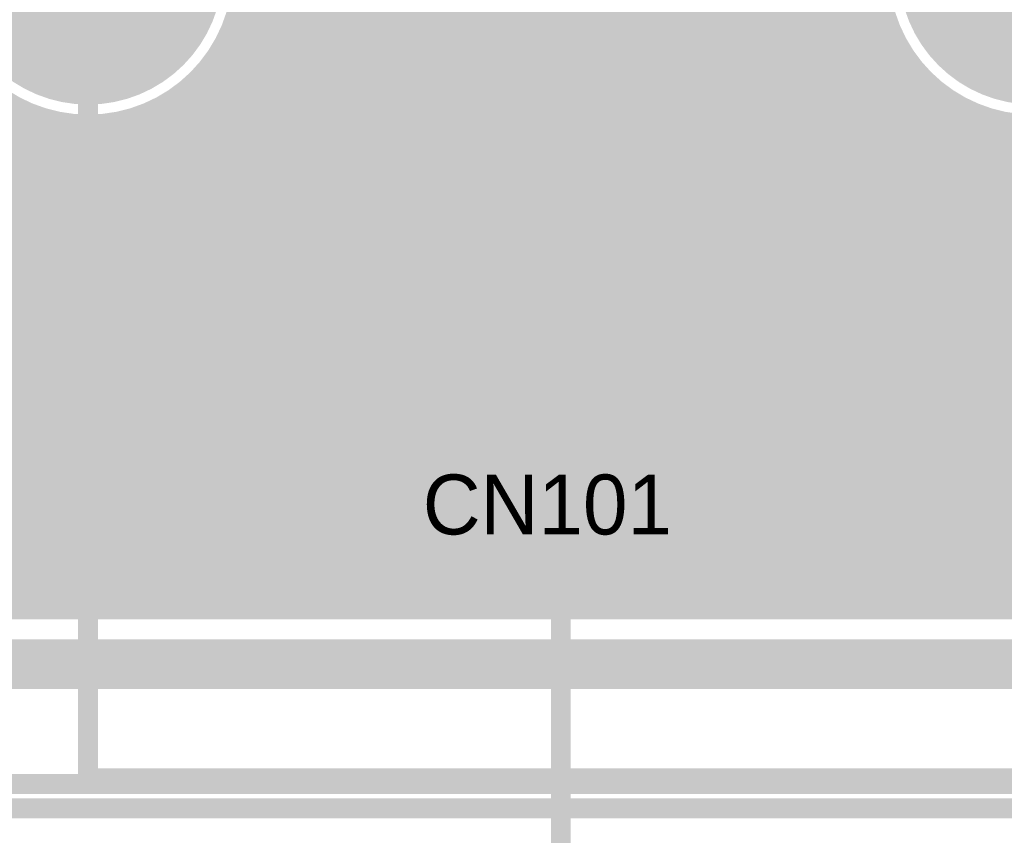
# Model space of a CAD drawing. Extents: x 7.17 to 14.1, y 4 to 11.75.
# Tile 11 of 214: x 8.08 to 8.58, y 5.73 to 6.14. Entities that reach past the tile are written whole.
import ezdxf

# ---------------------------------------------------------------- set-up
doc = ezdxf.new("R2010")
doc.units = 0
doc.layers.get('0').update_dxf_attribs({"linetype": 'CONTINUOUS'})
for name, color, linetype in [('BOTTOMLAYER', 5, 'CONTINUOUS'), ('BOTTOMSOLDER', 6, 'CONTINUOUS'), ('INTERNALPLANE1', 76, 'CONTINUOUS'), ('KEEPOUTLAYER', 6, 'CONTINUOUS'), ('MECHANICAL1', 6, 'CONTINUOUS'), ('MECHANICAL3', 76, 'CONTINUOUS'), ('MECHANICAL6', 56, 'CONTINUOUS'), ('MULTILAYER', 9, 'CONTINUOUS'), ('TOPOVERLAY', 2, 'CONTINUOUS'), ('TOPSOLDER', 216, 'CONTINUOUS')]:
    doc.layers.add(name, color=color, linetype=linetype)

# ---------------------------------------------------------------- blocks, each defined once
blk = doc.blocks.new('USB_JACK_5')
at = {"layer": 'BOTTOMSOLDER', "const_width": 0.0665}
for points in [[(-0.270061, -0.187205, 1), (-0.203561, -0.187205, 1)], [(0.203561, -0.187205, 1), (0.270061, -0.187205, 1)]]:
    blk.add_lwpolyline(points, format="xyb", close=True, dxfattribs=at)
at = {"layer": 'MECHANICAL1', "const_width": 0.01}
for points in [[(-0.236824, -0.592205), (-0.236824, 0.025795)], [(-0.236824, -0.592205), (0.237176, -0.592205)]]:
    blk.add_lwpolyline(points, dxfattribs=at)
at = {"layer": 'MECHANICAL1', "const_width": 0.005}
blk.add_lwpolyline([(-0.239324, -0.592205, 1), (-0.234324, -0.592205, 1)], format="xyb", close=True, dxfattribs=at)
blk.add_lwpolyline([(-0.239324, -0.592205, 1), (-0.234324, -0.592205, 1)], format="xyb", close=True, dxfattribs=at)
at = {"layer": 'MULTILAYER', "const_width": 0.0625}
for points in [[(-0.268061, -0.187205, 1), (-0.205561, -0.187205, 1)], [(0.205561, -0.187205, 1), (0.268061, -0.187205, 1)]]:
    blk.add_lwpolyline(points, format="xyb", close=True, dxfattribs=at)
at = {"layer": 'TOPOVERLAY', "const_width": 0.01}
for points in [[(-0.311824, -0.607205), (-0.251824, -0.607205)], [(-0.251824, -0.607205), (0.093176, -0.607205)], [(0.093176, -0.607205), (0.308176, -0.607205)]]:
    blk.add_lwpolyline(points, dxfattribs=at)
at = {"layer": 'TOPOVERLAY', "const_width": 0.005}
for points in [[(-0.254324, -0.607205, 1), (-0.249324, -0.607205, 1)], [(-0.254324, -0.607205, 1), (-0.249324, -0.607205, 1)], [(0.090676, -0.607205, 1), (0.095676, -0.607205, 1)], [(0.090676, -0.607205, 1), (0.095676, -0.607205, 1)]]:
    blk.add_lwpolyline(points, format="xyb", close=True, dxfattribs=at)
at = {"layer": 'TOPSOLDER', "const_width": 0.0665}
for points in [[(-0.270061, -0.187205, 1), (-0.203561, -0.187205, 1)], [(0.203561, -0.187205, 1), (0.270061, -0.187205, 1)]]:
    blk.add_lwpolyline(points, format="xyb", close=True, dxfattribs=at)

msp = doc.modelspace()

# ---------------------------------------------------------------- linework, layer by layer
at = {"layer": 'BOTTOMLAYER', "const_width": 0.008}
for points in [[(7.375844, 7.035), (8.564344, 5.8465)], [(7.406426, 6.997346), (8.557273, 5.8465)], [(7.409289, 6.987412), (8.550202, 5.8465)], [(7.206404, 6.964022), (8.323926, 5.8465)], [(7.206404, 6.956951), (8.316855, 5.8465)], [(7.206404, 6.94988), (8.309784, 5.8465)], [(7.206404, 6.942809), (8.302713, 5.8465)], [(7.206404, 6.935738), (8.295642, 5.8465)], [(7.206404, 6.928667), (8.288571, 5.8465)], [(7.206404, 6.921596), (8.2815, 5.8465)], [(7.206404, 6.914525), (8.274429, 5.8465)], [(7.206404, 6.907453), (8.267357, 5.8465)], [(7.206404, 6.900382), (8.260286, 5.8465)], [(7.206404, 6.893311), (8.253215, 5.8465)], [(7.206404, 6.88624), (8.246144, 5.8465)], [(7.206404, 6.879169), (8.239073, 5.8465)], [(7.206404, 6.872098), (8.232002, 5.8465)], [(7.206404, 6.865027), (8.224931, 5.8465)], [(7.206404, 6.857956), (8.21786, 5.8465)], [(7.206404, 6.850885), (8.210789, 5.8465)], [(7.206404, 6.843814), (8.203718, 5.8465)], [(7.206404, 6.836742), (8.196646, 5.8465)], [(7.206404, 6.829671), (8.189575, 5.8465)], [(7.206404, 6.8226), (8.182504, 5.8465)], [(7.206404, 6.815529), (8.175433, 5.8465)], [(7.206404, 6.808458), (8.168362, 5.8465)], [(7.206404, 6.801387), (8.161291, 5.8465)], [(7.206404, 6.794316), (8.15422, 5.8465)], [(7.206404, 6.787245), (8.147149, 5.8465)], [(7.206404, 6.780174), (8.140078, 5.8465)], [(7.206404, 6.773103), (8.133007, 5.8465)], [(7.206404, 6.766032), (8.125936, 5.8465)], [(7.206404, 6.75896), (8.118864, 5.8465)], [(7.206404, 6.751889), (8.111793, 5.8465)], [(7.206404, 6.744818), (8.104722, 5.8465)], [(7.206404, 6.737747), (8.097651, 5.8465)], [(7.206404, 6.730676), (8.09058, 5.8465)], [(7.206404, 6.723605), (8.083509, 5.8465)], [(7.995624, 6.422291), (8.571415, 5.8465)], [(8.003973, 6.421013), (8.578486, 5.8465)], [(8.011057, 6.421), (8.585557, 5.8465)], [(8.018128, 6.421), (8.592628, 5.8465)], [(8.025199, 6.421), (8.599699, 5.8465)], [(8.03227, 6.421), (8.60677, 5.8465)], [(8.039341, 6.421), (8.613841, 5.8465)], [(8.045606, 5.8465), (8.620106, 6.421)], [(8.046413, 6.421), (8.620912, 5.8465)], [(8.052677, 5.8465), (8.627177, 6.421)], [(8.053484, 6.421), (8.627984, 5.8465)], [(8.059748, 5.8465), (8.634248, 6.421)], [(8.060555, 6.421), (8.635055, 5.8465)], [(8.066819, 5.8465), (8.63857, 6.418251)], [(8.067626, 6.421), (8.642126, 5.8465)], [(8.074697, 6.421), (8.649197, 5.8465)], [(8.081768, 6.421), (8.656268, 5.8465)], [(8.088839, 6.421), (8.663339, 5.8465)], [(8.07389, 5.8465), (8.642106, 6.414715)], [(8.377948, 5.8465), (8.946755, 6.415308)], [(8.080962, 5.8465), (8.645641, 6.41118)], [(8.385019, 5.8465), (8.948157, 6.409638)], [(8.088033, 5.8465), (8.649177, 6.407644)], [(8.095104, 5.8465), (8.652712, 6.404109)], [(8.39209, 5.8465), (8.950341, 6.404751)], [(8.102175, 5.8465), (8.656248, 6.400573)], [(8.399161, 5.8465), (8.953163, 6.400502)], [(8.109246, 5.8465), (8.659783, 6.397037)], [(8.116317, 5.8465), (8.663319, 6.393502)], [(8.406232, 5.8465), (8.956563, 6.396831)], [(8.123388, 5.8465), (8.666854, 6.389966)], [(8.413303, 5.8465), (8.957904, 6.391101)], [(8.130459, 5.8465), (8.67039, 6.386431)], [(8.420374, 5.8465), (8.957904, 6.38403)], [(8.13753, 5.8465), (8.673925, 6.382895)], [(8.144601, 5.8465), (8.677461, 6.37936)], [(8.151673, 5.8465), (8.680997, 6.375824)], [(8.427445, 5.8465), (8.957904, 6.376959)], [(8.158744, 5.8465), (8.684532, 6.372289)], [(8.434517, 5.8465), (8.957904, 6.369887)], [(8.441588, 5.8465), (8.957904, 6.362816)], [(8.448659, 5.8465), (8.957904, 6.355745)], [(8.45573, 5.8465), (8.957904, 6.348674)], [(8.462801, 5.8465), (8.957904, 6.341603)], [(8.469872, 5.8465), (8.957904, 6.334532)], [(8.476943, 5.8465), (8.957904, 6.327461)], [(8.484014, 5.8465), (8.957904, 6.32039)], [(8.491085, 5.8465), (8.957904, 6.313319)], [(8.498156, 5.8465), (8.957904, 6.306248)], [(8.505228, 5.8465), (8.957904, 6.299176)], [(8.512299, 5.8465), (8.957904, 6.292105)], [(8.51937, 5.8465), (8.957904, 6.285034)], [(8.526441, 5.8465), (8.957904, 6.277963)], [(8.533512, 5.8465), (8.957904, 6.270892)], [(8.348843, 6.259991), (8.762334, 5.8465)], [(8.540583, 5.8465), (8.957904, 6.263821)], [(7.946611, 5.8465), (8.359208, 6.259097)], [(8.547654, 5.8465), (8.957904, 6.25675)], [(7.953682, 5.8465), (8.361291, 6.254109)], [(8.344381, 6.250311), (8.748192, 5.8465)], [(8.346843, 6.25492), (8.755263, 5.8465)], [(7.960753, 5.8465), (8.363826, 6.249573)], [(7.967824, 5.8465), (8.366771, 6.245447)], [(8.341503, 6.246118), (8.741121, 5.8465)], [(8.554725, 5.8465), (8.957904, 6.249679)], [(7.974895, 5.8465), (8.370105, 6.24171)], [(8.338234, 6.242316), (8.73405, 5.8465)], [(8.561796, 5.8465), (8.957904, 6.242608)], [(7.981966, 5.8465), (8.37382, 6.238354)], [(7.989037, 5.8465), (8.377923, 6.235386)], [(8.330548, 6.23586), (8.719908, 5.8465)], [(8.334584, 6.238895), (8.726979, 5.8465)], [(8.568867, 5.8465), (8.957904, 6.235537)], [(7.904184, 5.8465), (8.288552, 6.230868)], [(7.93954, 5.8465), (8.326447, 6.233408)], [(7.996108, 5.8465), (8.382435, 6.232826)], [(8.003179, 5.8465), (8.387395, 6.230716)], [(8.038535, 5.8465), (8.42614, 6.234105)], [(8.187027, 6.136415), (8.283629, 6.233016)], [(8.284157, 6.232753), (8.67041, 5.8465)], [(8.321227, 6.231039), (8.705766, 5.8465)], [(8.326107, 6.233229), (8.712837, 5.8465)], [(8.383669, 6.232237), (8.769406, 5.8465)], [(8.420063, 6.231198), (8.530727, 6.120534)], [(8.424907, 6.233426), (8.52049, 6.137842)], [(7.911255, 5.8465), (8.293985, 6.22923)], [(7.918326, 5.8465), (8.300044, 6.228218)], [(7.925397, 5.8465), (8.306942, 6.228044)], [(7.932468, 5.8465), (8.315157, 6.229188)], [(8.01025, 5.8465), (8.392874, 6.229124)], [(8.017322, 5.8465), (8.398991, 6.228169)], [(8.024393, 5.8465), (8.405971, 6.228078)], [(8.031464, 5.8465), (8.414332, 6.229368)], [(8.294973, 6.229009), (8.677481, 5.8465)], [(8.303036, 6.228017), (8.684552, 5.8465)], [(8.309845, 6.228278), (8.691624, 5.8465)], [(8.315842, 6.229353), (8.698695, 5.8465)], [(8.394115, 6.228862), (8.776477, 5.8465)], [(8.402048, 6.228), (8.783548, 5.8465)], [(8.408781, 6.228338), (8.790619, 5.8465)], [(8.414722, 6.229468), (8.79769, 5.8465)], [(8.575938, 5.8465), (8.957904, 6.228466)], [(8.183409, 6.206221), (8.54313, 5.8465)], [(8.165815, 5.8465), (8.5237, 6.204385)], [(8.172886, 5.8465), (8.518275, 6.19189)], [(8.189451, 6.193109), (8.536059, 5.8465)], [(8.179957, 5.8465), (8.515773, 6.182316)], [(8.192168, 6.18332), (8.528988, 5.8465)], [(8.187028, 5.8465), (8.514644, 6.174116)], [(8.19342, 6.174997), (8.521917, 5.8465)], [(8.19376, 6.167586), (8.514846, 5.8465)], [(8.194099, 5.8465), (8.514389, 6.16679)], [(8.193442, 6.160832), (8.507775, 5.8465)], [(8.20117, 5.8465), (8.51477, 6.1601)], [(8.192612, 6.154592), (8.500704, 5.8465)], [(8.208241, 5.8465), (8.515652, 6.153911)], [(8.191358, 6.148775), (8.493633, 5.8465)], [(8.215312, 5.8465), (8.516951, 6.148138)], [(8.18974, 6.143322), (8.486562, 5.8465)], [(8.222383, 5.8465), (8.518607, 6.142724)], [(8.1878, 6.138191), (8.479491, 5.8465)], [(8.229455, 5.8465), (8.520582, 6.137627)], [(8.185567, 6.133352), (8.472419, 5.8465)], [(8.236526, 5.8465), (8.522846, 6.13282)], [(8.183065, 6.128783), (8.465348, 5.8465)], [(8.243597, 5.8465), (8.525377, 6.128281)], [(8.180308, 6.124469), (8.458277, 5.8465)], [(8.250668, 5.8465), (8.528162, 6.123995)], [(8.177308, 6.120398), (8.451206, 5.8465)], [(8.257739, 5.8465), (8.53119, 6.119951)], [(8.170603, 6.112961), (8.437064, 5.8465)], [(8.174072, 6.116563), (8.444135, 5.8465)], [(8.26481, 5.8465), (8.534453, 6.116143)], [(8.271881, 5.8465), (8.537948, 6.112566)], [(8.069308, 6.10819), (8.330997, 5.8465)], [(8.166903, 6.10959), (8.429993, 5.8465)], [(8.278952, 5.8465), (8.541674, 6.109222)], [(8.543621, 6.10764), (8.804761, 5.8465)], [(8.158797, 6.103554), (8.415851, 5.8465)], [(8.162969, 6.106453), (8.422922, 5.8465)], [(8.286023, 5.8465), (8.545635, 6.106111)], [(8.293095, 5.8465), (8.549835, 6.10324)], [(7.826402, 5.8465), (8.08057, 6.100668)], [(7.833473, 5.8465), (8.085275, 6.098302)], [(7.897113, 5.8465), (8.148641, 6.098028)], [(8.08706, 6.097509), (8.338069, 5.8465)], [(8.149696, 6.098512), (8.401708, 5.8465)], [(8.154377, 6.100903), (8.408779, 5.8465)], [(8.300166, 5.8465), (8.554284, 6.100618)], [(8.307237, 5.8465), (8.558995, 6.098258)], [(8.370877, 5.8465), (8.622521, 6.098145)], [(8.560929, 6.097403), (8.811832, 5.8465)], [(7.840544, 5.8465), (8.090262, 6.096218)], [(7.847615, 5.8465), (8.095554, 6.094439)], [(7.854686, 5.8465), (8.101189, 6.093002)], [(7.890042, 5.8465), (8.137587, 6.094045)], [(8.097838, 6.093802), (8.34514, 5.8465)], [(8.133874, 6.093121), (8.380495, 5.8465)], [(8.139475, 6.094592), (8.387566, 5.8465)], [(8.144737, 6.0964), (8.394637, 5.8465)], [(8.314308, 5.8465), (8.563987, 6.096179)], [(8.321379, 5.8465), (8.569286, 6.094407)], [(8.32845, 5.8465), (8.574927, 6.092977)], [(8.363805, 5.8465), (8.611405, 6.0941)], [(8.571651, 6.093752), (8.818903, 5.8465)], [(7.861757, 5.8465), (8.107215, 6.091958)], [(7.868829, 5.8465), (8.113706, 6.091378)], [(7.8759, 5.8465), (8.120776, 6.091376)], [(7.882971, 5.8465), (8.128613, 6.092142)], [(8.10668, 6.09203), (8.352211, 5.8465)], [(8.114434, 6.091348), (8.359282, 5.8465)], [(8.121443, 6.09141), (8.366353, 5.8465)], [(8.127887, 6.092037), (8.373424, 5.8465)], [(8.335521, 5.8465), (8.580962, 6.091941)], [(8.342592, 5.8465), (8.587464, 6.091372)], [(8.349663, 5.8465), (8.594546, 6.091383)], [(8.356734, 5.8465), (8.602402, 6.092168)], [(7.399904, 5.8465), (8.94562, 5.8465)]]:
    msp.add_lwpolyline(points, dxfattribs=at)
at = {"layer": 'BOTTOMLAYER'}
for points, const_width in [([(8.19376, 6.167795, 1), (8.04076, 6.167795, 1)], 0.008), ([(8.667382, 6.167795, 1), (8.514382, 6.167795, 1)], 0.008), ([(8.18774, 6.143322, 1), (8.19174, 6.143322, 1)], 0.004), ([(8.516607, 6.142724, 1), (8.520607, 6.142724, 1)], 0.004), ([(8.1858, 6.138191, 1), (8.1898, 6.138191, 1)], 0.004), ([(8.51849, 6.137842, 1), (8.52249, 6.137842, 1)], 0.004), ([(8.518582, 6.137627, 1), (8.522582, 6.137627, 1)], 0.004), ([(8.183567, 6.133352, 1), (8.187567, 6.133352, 1)], 0.004), ([(8.185028, 6.136415, 1), (8.189027, 6.136415, 1)], 0.004), ([(8.520846, 6.13282, 1), (8.524845, 6.13282, 1)], 0.004), ([(8.181065, 6.128783, 1), (8.185065, 6.128783, 1)], 0.004), ([(8.523378, 6.128281, 1), (8.527378, 6.128281, 1)], 0.004), ([(8.178308, 6.124469, 1), (8.182308, 6.124469, 1)], 0.004), ([(8.526162, 6.123995, 1), (8.530162, 6.123995, 1)], 0.004), ([(8.175308, 6.120398, 1), (8.179308, 6.120398, 1)], 0.004), ([(8.528727, 6.120534, 1), (8.532727, 6.120534, 1)], 0.004), ([(8.52919, 6.119951, 1), (8.53319, 6.119951, 1)], 0.004), ([(8.168603, 6.112961, 1), (8.172603, 6.112961, 1)], 0.004), ([(8.172071, 6.116563, 1), (8.176072, 6.116563, 1)], 0.004), ([(8.532453, 6.116143, 1), (8.536453, 6.116143, 1)], 0.004), ([(8.535948, 6.112566, 1), (8.539948, 6.112566, 1)], 0.004), ([(8.164903, 6.10959, 1), (8.168903, 6.10959, 1)], 0.004), ([(8.539674, 6.109222, 1), (8.543674, 6.109222, 1)], 0.004), ([(8.541621, 6.10764, 1), (8.545621, 6.10764, 1)], 0.004), ([(8.156797, 6.103554, 1), (8.160797, 6.103554, 1)], 0.004), ([(8.160969, 6.106453, 1), (8.164969, 6.106453, 1)], 0.004), ([(8.543635, 6.106111, 1), (8.547635, 6.106111, 1)], 0.004), ([(8.547835, 6.10324, 1), (8.551835, 6.10324, 1)], 0.004), ([(8.07857, 6.100668, 1), (8.08257, 6.100668, 1)], 0.004), ([(8.083275, 6.098302, 1), (8.087276, 6.098302, 1)], 0.004), ([(8.08506, 6.097509, 1), (8.08906, 6.097509, 1)], 0.004), ([(8.146641, 6.098028, 1), (8.150641, 6.098028, 1)], 0.004), ([(8.147696, 6.098512, 1), (8.151696, 6.098512, 1)], 0.004), ([(8.152377, 6.100903, 1), (8.156377, 6.100903, 1)], 0.004), ([(8.552283, 6.100618, 1), (8.556283, 6.100618, 1)], 0.004), ([(8.556995, 6.098258, 1), (8.560995, 6.098258, 1)], 0.004), ([(8.558929, 6.097403, 1), (8.562929, 6.097403, 1)], 0.004), ([(8.088262, 6.096218, 1), (8.092262, 6.096218, 1)], 0.004), ([(8.093554, 6.094439, 1), (8.097554, 6.094439, 1)], 0.004), ([(8.095838, 6.093802, 1), (8.099838, 6.093802, 1)], 0.004), ([(8.099189, 6.093002, 1), (8.103189, 6.093002, 1)], 0.004), ([(8.131874, 6.093121, 1), (8.135874, 6.093121, 1)], 0.004), ([(8.135587, 6.094045, 1), (8.139587, 6.094045, 1)], 0.004), ([(8.137474, 6.094592, 1), (8.141474, 6.094592, 1)], 0.004), ([(8.142737, 6.0964, 1), (8.146737, 6.0964, 1)], 0.004), ([(8.561987, 6.096179, 1), (8.565987, 6.096179, 1)], 0.004), ([(8.567286, 6.094407, 1), (8.571286, 6.094407, 1)], 0.004), ([(8.569652, 6.093752, 1), (8.573652, 6.093752, 1)], 0.004), ([(8.572928, 6.092977, 1), (8.576928, 6.092977, 1)], 0.004), ([(8.10468, 6.09203, 1), (8.10868, 6.09203, 1)], 0.004), ([(8.105215, 6.091958, 1), (8.109215, 6.091958, 1)], 0.004), ([(8.111706, 6.091378, 1), (8.115706, 6.091378, 1)], 0.004), ([(8.112434, 6.091348, 1), (8.116434, 6.091348, 1)], 0.004), ([(8.118776, 6.091376, 1), (8.122776, 6.091376, 1)], 0.004), ([(8.119443, 6.09141, 1), (8.123443, 6.09141, 1)], 0.004), ([(8.125887, 6.092037, 1), (8.129887, 6.092037, 1)], 0.004), ([(8.126613, 6.092142, 1), (8.130613, 6.092142, 1)], 0.004), ([(8.078962, 5.8465, 1), (8.082961, 5.8465, 1)], 0.004), ([(8.081509, 5.8465, 1), (8.085509, 5.8465, 1)], 0.004), ([(8.086033, 5.8465, 1), (8.090033, 5.8465, 1)], 0.004), ([(8.08858, 5.8465, 1), (8.09258, 5.8465, 1)], 0.004), ([(8.093104, 5.8465, 1), (8.097104, 5.8465, 1)], 0.004), ([(8.095651, 5.8465, 1), (8.099651, 5.8465, 1)], 0.004), ([(8.100175, 5.8465, 1), (8.104175, 5.8465, 1)], 0.004), ([(8.102722, 5.8465, 1), (8.106722, 5.8465, 1)], 0.004), ([(8.107246, 5.8465, 1), (8.111246, 5.8465, 1)], 0.004), ([(8.109793, 5.8465, 1), (8.113793, 5.8465, 1)], 0.004), ([(8.114317, 5.8465, 1), (8.118317, 5.8465, 1)], 0.004), ([(8.116864, 5.8465, 1), (8.120864, 5.8465, 1)], 0.004), ([(8.121388, 5.8465, 1), (8.125388, 5.8465, 1)], 0.004), ([(8.123935, 5.8465, 1), (8.127935, 5.8465, 1)], 0.004), ([(8.128459, 5.8465, 1), (8.132459, 5.8465, 1)], 0.004), ([(8.131007, 5.8465, 1), (8.135007, 5.8465, 1)], 0.004), ([(8.13553, 5.8465, 1), (8.13953, 5.8465, 1)], 0.004), ([(8.138078, 5.8465, 1), (8.142078, 5.8465, 1)], 0.004), ([(8.142601, 5.8465, 1), (8.146601, 5.8465, 1)], 0.004), ([(8.145149, 5.8465, 1), (8.149149, 5.8465, 1)], 0.004), ([(8.149672, 5.8465, 1), (8.153673, 5.8465, 1)], 0.004), ([(8.15222, 5.8465, 1), (8.15622, 5.8465, 1)], 0.004), ([(8.156744, 5.8465, 1), (8.160744, 5.8465, 1)], 0.004), ([(8.159291, 5.8465, 1), (8.163291, 5.8465, 1)], 0.004), ([(8.163815, 5.8465, 1), (8.167815, 5.8465, 1)], 0.004), ([(8.166362, 5.8465, 1), (8.170362, 5.8465, 1)], 0.004), ([(8.170886, 5.8465, 1), (8.174886, 5.8465, 1)], 0.004), ([(8.173433, 5.8465, 1), (8.177433, 5.8465, 1)], 0.004), ([(8.177957, 5.8465, 1), (8.181957, 5.8465, 1)], 0.004), ([(8.180504, 5.8465, 1), (8.184504, 5.8465, 1)], 0.004), ([(8.185028, 5.8465, 1), (8.189028, 5.8465, 1)], 0.004), ([(8.187575, 5.8465, 1), (8.191575, 5.8465, 1)], 0.004), ([(8.192099, 5.8465, 1), (8.196099, 5.8465, 1)], 0.004), ([(8.194646, 5.8465, 1), (8.198647, 5.8465, 1)], 0.004), ([(8.19917, 5.8465, 1), (8.20317, 5.8465, 1)], 0.004), ([(8.201718, 5.8465, 1), (8.205718, 5.8465, 1)], 0.004), ([(8.206241, 5.8465, 1), (8.210241, 5.8465, 1)], 0.004), ([(8.208789, 5.8465, 1), (8.212789, 5.8465, 1)], 0.004), ([(8.213312, 5.8465, 1), (8.217312, 5.8465, 1)], 0.004), ([(8.21586, 5.8465, 1), (8.21986, 5.8465, 1)], 0.004), ([(8.220384, 5.8465, 1), (8.224384, 5.8465, 1)], 0.004), ([(8.222931, 5.8465, 1), (8.226931, 5.8465, 1)], 0.004), ([(8.227455, 5.8465, 1), (8.231455, 5.8465, 1)], 0.004), ([(8.230002, 5.8465, 1), (8.234002, 5.8465, 1)], 0.004), ([(8.234526, 5.8465, 1), (8.238526, 5.8465, 1)], 0.004), ([(8.237073, 5.8465, 1), (8.241073, 5.8465, 1)], 0.004), ([(8.241597, 5.8465, 1), (8.245597, 5.8465, 1)], 0.004), ([(8.244144, 5.8465, 1), (8.248144, 5.8465, 1)], 0.004), ([(8.248668, 5.8465, 1), (8.252668, 5.8465, 1)], 0.004), ([(8.251215, 5.8465, 1), (8.255215, 5.8465, 1)], 0.004), ([(8.255739, 5.8465, 1), (8.259739, 5.8465, 1)], 0.004), ([(8.258286, 5.8465, 1), (8.262286, 5.8465, 1)], 0.004), ([(8.26281, 5.8465, 1), (8.26681, 5.8465, 1)], 0.004), ([(8.265358, 5.8465, 1), (8.269357, 5.8465, 1)], 0.004), ([(8.269881, 5.8465, 1), (8.273881, 5.8465, 1)], 0.004), ([(8.272429, 5.8465, 1), (8.276429, 5.8465, 1)], 0.004), ([(8.276952, 5.8465, 1), (8.280952, 5.8465, 1)], 0.004), ([(8.2795, 5.8465, 1), (8.2835, 5.8465, 1)], 0.004), ([(8.284023, 5.8465, 1), (8.288023, 5.8465, 1)], 0.004), ([(8.286571, 5.8465, 1), (8.290571, 5.8465, 1)], 0.004), ([(8.291094, 5.8465, 1), (8.295094, 5.8465, 1)], 0.004), ([(8.293642, 5.8465, 1), (8.297642, 5.8465, 1)], 0.004), ([(8.298166, 5.8465, 1), (8.302166, 5.8465, 1)], 0.004), ([(8.300713, 5.8465, 1), (8.304713, 5.8465, 1)], 0.004), ([(8.305237, 5.8465, 1), (8.309237, 5.8465, 1)], 0.004), ([(8.307784, 5.8465, 1), (8.311784, 5.8465, 1)], 0.004), ([(8.312308, 5.8465, 1), (8.316308, 5.8465, 1)], 0.004), ([(8.314855, 5.8465, 1), (8.318855, 5.8465, 1)], 0.004), ([(8.319379, 5.8465, 1), (8.323379, 5.8465, 1)], 0.004), ([(8.321926, 5.8465, 1), (8.325926, 5.8465, 1)], 0.004), ([(8.32645, 5.8465, 1), (8.33045, 5.8465, 1)], 0.004), ([(8.328997, 5.8465, 1), (8.332997, 5.8465, 1)], 0.004), ([(8.333521, 5.8465, 1), (8.337521, 5.8465, 1)], 0.004), ([(8.336068, 5.8465, 1), (8.340068, 5.8465, 1)], 0.004), ([(8.340592, 5.8465, 1), (8.344592, 5.8465, 1)], 0.004), ([(8.34314, 5.8465, 1), (8.34714, 5.8465, 1)], 0.004), ([(8.347663, 5.8465, 1), (8.351663, 5.8465, 1)], 0.004), ([(8.350211, 5.8465, 1), (8.354211, 5.8465, 1)], 0.004), ([(8.354734, 5.8465, 1), (8.358734, 5.8465, 1)], 0.004), ([(8.357282, 5.8465, 1), (8.361282, 5.8465, 1)], 0.004), ([(8.361805, 5.8465, 1), (8.365806, 5.8465, 1)], 0.004), ([(8.364353, 5.8465, 1), (8.368353, 5.8465, 1)], 0.004), ([(8.368877, 5.8465, 1), (8.372877, 5.8465, 1)], 0.004), ([(8.371424, 5.8465, 1), (8.375424, 5.8465, 1)], 0.004), ([(8.375948, 5.8465, 1), (8.379948, 5.8465, 1)], 0.004), ([(8.378495, 5.8465, 1), (8.382495, 5.8465, 1)], 0.004), ([(8.383019, 5.8465, 1), (8.387019, 5.8465, 1)], 0.004), ([(8.385566, 5.8465, 1), (8.389566, 5.8465, 1)], 0.004), ([(8.39009, 5.8465, 1), (8.39409, 5.8465, 1)], 0.004), ([(8.392637, 5.8465, 1), (8.396637, 5.8465, 1)], 0.004), ([(8.397161, 5.8465, 1), (8.401161, 5.8465, 1)], 0.004), ([(8.399708, 5.8465, 1), (8.403708, 5.8465, 1)], 0.004), ([(8.404232, 5.8465, 1), (8.408232, 5.8465, 1)], 0.004), ([(8.40678, 5.8465, 1), (8.41078, 5.8465, 1)], 0.004), ([(8.411303, 5.8465, 1), (8.415303, 5.8465, 1)], 0.004), ([(8.413851, 5.8465, 1), (8.417851, 5.8465, 1)], 0.004), ([(8.418374, 5.8465, 1), (8.422374, 5.8465, 1)], 0.004), ([(8.420922, 5.8465, 1), (8.424922, 5.8465, 1)], 0.004), ([(8.425445, 5.8465, 1), (8.429445, 5.8465, 1)], 0.004), ([(8.427993, 5.8465, 1), (8.431993, 5.8465, 1)], 0.004), ([(8.432517, 5.8465, 1), (8.436516, 5.8465, 1)], 0.004), ([(8.435064, 5.8465, 1), (8.439064, 5.8465, 1)], 0.004), ([(8.439588, 5.8465, 1), (8.443588, 5.8465, 1)], 0.004), ([(8.442135, 5.8465, 1), (8.446135, 5.8465, 1)], 0.004), ([(8.446659, 5.8465, 1), (8.450659, 5.8465, 1)], 0.004), ([(8.449206, 5.8465, 1), (8.453206, 5.8465, 1)], 0.004), ([(8.45373, 5.8465, 1), (8.45773, 5.8465, 1)], 0.004), ([(8.456277, 5.8465, 1), (8.460277, 5.8465, 1)], 0.004), ([(8.460801, 5.8465, 1), (8.464801, 5.8465, 1)], 0.004), ([(8.463348, 5.8465, 1), (8.467348, 5.8465, 1)], 0.004), ([(8.467872, 5.8465, 1), (8.471872, 5.8465, 1)], 0.004), ([(8.470419, 5.8465, 1), (8.474419, 5.8465, 1)], 0.004), ([(8.474943, 5.8465, 1), (8.478943, 5.8465, 1)], 0.004), ([(8.477491, 5.8465, 1), (8.48149, 5.8465, 1)], 0.004), ([(8.482014, 5.8465, 1), (8.486014, 5.8465, 1)], 0.004), ([(8.484562, 5.8465, 1), (8.488562, 5.8465, 1)], 0.004), ([(8.489085, 5.8465, 1), (8.493085, 5.8465, 1)], 0.004), ([(8.491633, 5.8465, 1), (8.495633, 5.8465, 1)], 0.004), ([(8.496156, 5.8465, 1), (8.500156, 5.8465, 1)], 0.004), ([(8.498704, 5.8465, 1), (8.502704, 5.8465, 1)], 0.004), ([(8.503227, 5.8465, 1), (8.507228, 5.8465, 1)], 0.004), ([(8.505775, 5.8465, 1), (8.509775, 5.8465, 1)], 0.004), ([(8.510299, 5.8465, 1), (8.514299, 5.8465, 1)], 0.004), ([(8.512846, 5.8465, 1), (8.516846, 5.8465, 1)], 0.004), ([(8.51737, 5.8465, 1), (8.52137, 5.8465, 1)], 0.004), ([(8.519917, 5.8465, 1), (8.523917, 5.8465, 1)], 0.004), ([(8.524441, 5.8465, 1), (8.528441, 5.8465, 1)], 0.004), ([(8.526988, 5.8465, 1), (8.530988, 5.8465, 1)], 0.004), ([(8.531512, 5.8465, 1), (8.535512, 5.8465, 1)], 0.004), ([(8.534059, 5.8465, 1), (8.538059, 5.8465, 1)], 0.004), ([(8.538583, 5.8465, 1), (8.542583, 5.8465, 1)], 0.004), ([(8.54113, 5.8465, 1), (8.54513, 5.8465, 1)], 0.004), ([(8.545654, 5.8465, 1), (8.549654, 5.8465, 1)], 0.004), ([(8.548201, 5.8465, 1), (8.552202, 5.8465, 1)], 0.004), ([(8.552725, 5.8465, 1), (8.556725, 5.8465, 1)], 0.004), ([(8.555273, 5.8465, 1), (8.559273, 5.8465, 1)], 0.004), ([(8.559796, 5.8465, 1), (8.563796, 5.8465, 1)], 0.004), ([(8.562344, 5.8465, 1), (8.566344, 5.8465, 1)], 0.004), ([(8.566867, 5.8465, 1), (8.570867, 5.8465, 1)], 0.004), ([(8.569415, 5.8465, 1), (8.573415, 5.8465, 1)], 0.004), ([(8.573939, 5.8465, 1), (8.577939, 5.8465, 1)], 0.004), ([(8.576486, 5.8465, 1), (8.580486, 5.8465, 1)], 0.004)]:
    msp.add_lwpolyline(points, format="xyb", close=True, dxfattribs=dict(at, const_width=const_width))
at = {"layer": 'INTERNALPLANE1', "const_width": 0.0675}
for points in [[(8.08351, 6.167795, 1), (8.15101, 6.167795, 1)], [(8.557132, 6.167795, 1), (8.624632, 6.167795, 1)]]:
    msp.add_lwpolyline(points, format="xyb", close=True, dxfattribs=at)
at = {"layer": 'KEEPOUTLAYER', "const_width": 0.025}
msp.add_lwpolyline([(7.179904, 5.82), (11.109904, 5.82)], dxfattribs=at)
at = {"layer": 'MECHANICAL3', "const_width": 0.01}
msp.add_lwpolyline([(7.179904, 5.82), (11.109904, 5.82)], dxfattribs=at)
at = {"layer": 'MECHANICAL6', "const_width": 0.01}
for points in [[(8.354071, 4.545795), (8.354071, 6.2397)], [(7.179904, 5.76), (9.629904, 5.76)]]:
    msp.add_lwpolyline(points, dxfattribs=at)
at = {"layer": 'MULTILAYER', "const_width": 0.01}
msp.add_lwpolyline([(7.179904, 5.82), (11.109904, 5.82)], dxfattribs=at)

# ---------------------------------------------------------------- block references
msp.add_blockref('USB_JACK_5', (8.354071, 6.355))

# ---------------------------------------------------------------- texts
at = {"layer": 'TOPOVERLAY'}
msp.add_text('CN101', height=0.03, dxfattribs=at).set_placement((8.284904, 5.885))

doc.saveas('drawing.dxf')
